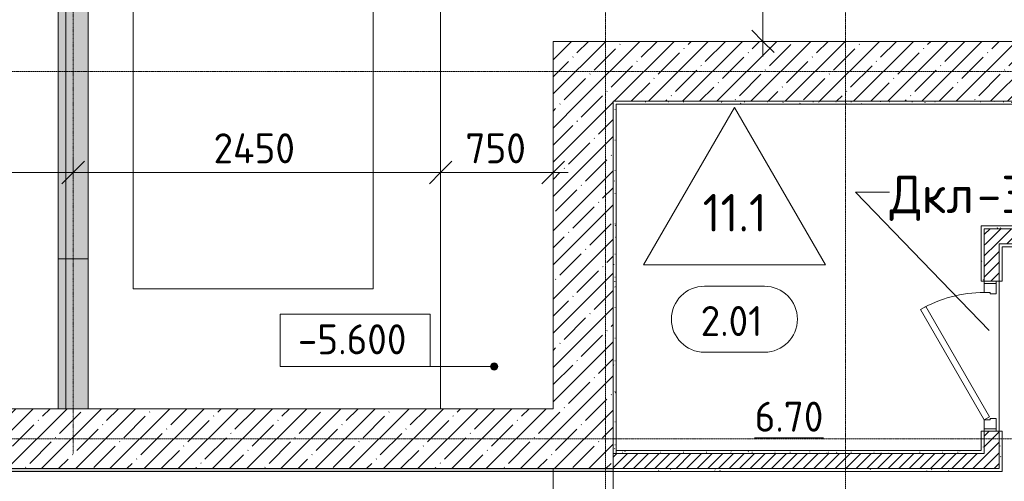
# Model space of a CAD drawing. Header units: millimetres. Extents: x -4558 to 63605, y -10605 to 130388.
# Tile 29 of 66: x 12593 to 19158, y 44816 to 47895. Entities that reach past the tile are written whole.
import ezdxf

# ---------------------------------------------------------------- set-up
doc = ezdxf.new("R2010")
doc.units = ezdxf.units.MM
doc.linetypes.add('4_ Штрихпунктир_ 10 х 2 мм', pattern=[14, 10, -2, 0, -2])
doc.linetypes.add('4_ Штрихпунктир_ 5 х 2 мм', pattern=[9, 5, -2, 0, -2])
for name, color, linetype, lineweight in [('A-ANNO-DIMS', 7, 'Continuous', 5), ('A-ANNO-DIMS-100', 7, 'Continuous', 5), ('A-AREA-IDEN', 7, 'Continuous', 5), ('A-DETL', 7, 'Continuous', 25), ('A-DOOR', 7, 'Continuous', 13), ('A-DOOR-FRAM', 7, 'Continuous', 13), ('A-DOOR-IDEN', 7, 'Continuous', 5), ('A-DOOR-OPNG', 7, 'Continuous', 13), ('A-FLOR', 7, 'Continuous', 13), ('A-FLOR-IDEN', 7, 'Continuous', 5), ('A-WALL', 7, 'Continuous', 13), ('A-WALL-PATT', 7, 'Continuous', 13), ('C-PRKG', 7, 'Continuous', 13), ('G-ANNO-DIMS', 7, 'Continuous', 5), ('I-WALL', 7, 'Continuous', 13), ('M-EQPM', 7, 'Continuous', 13), ('S-GRID', 7, 'Continuous', 5)]:
    doc.layers.add(name, color=color, linetype=linetype, lineweight=lineweight)
doc.styles.add('GOST Common_2', font='GOST_Common.ttf', dxfattribs={"height": 200})
doc.styles.add('GOST Common_3', font='GOST_Common.ttf', dxfattribs={"height": 250})
doc.dimstyles.new('2_мм', dxfattribs={"dimscale": 304.8, "dimtxt": 201.142999, "dimasz": 0.492126, "dimexe": 0.328084, "dimexo": 0.492126, "dimgap": 0, "dimtad": 1, "dimdec": 0, "dimdsep": 46, "dimtxsty": 'GOST Common_2', "dimblk1": 'OBLIQUE', "dimblk2": 'OBLIQUE', "dimsah": 1, "dimcen": 0.09, "dimdle": 0.328084, "dimadec": 5, "dimazin": 2, "dimtfac": 1, "dimtdec": 4, "dimtix": 1, "dimtmove": 0, "dimatfit": 3, "dimfxl": 1, "dimtvp": 1, "dimtolj": 1, "dimtzin": 0, "dimarcsym": 2})
pattern_1 = [(0, (0, 0), (203.2, 50.8), [3.353, -149.047, 3.353, -149.047, -812.8]), (0, (0, 0), (203.2, 50.8), [-304.8, 3.353, -301.447, 3.353, -149.047, -355.6]), (0, (0, 0), (203.2, 50.8), [-762, 3.353, -98.247, 3.353, -250.647]), (120, (76.2, 25.4), (-145.59409, 150.57636), [3.353, -149.047, 3.353, -149.047, -812.8]), (120, (76.2, 25.4), (-145.59409, 150.57636), [-304.8, 3.353, -301.447, 3.353, -149.047, -355.6]), (120, (76.2, 25.4), (-145.59409, 150.57636), [-762, 3.353, -98.247, 3.353, -250.647]), (240, (101.6, 127), (-57.60591, -201.37636), [3.353, -149.047, 3.353, -149.047, -812.8]), (240, (101.6, 127), (-57.60591, -201.37636), [-304.8, 3.353, -301.447, 3.353, -149.047, -355.6]), (240, (101.6, 127), (-57.60591, -201.37636), [-762, 3.353, -98.247, 3.353, -250.647])]
pattern_2 = [(45, (0, 0), (-114.04925, 114.04925), []), (45, (114.05, 0), (-114.04925, 114.04925), [201.612, -40.322, 3.353, -36.97])]
pattern_3 = [(45, (0, 0), (-35.35534, 35.35534), [])]

# ---------------------------------------------------------------- blocks, each defined once
blk = doc.blocks.new('Наметкина 10_РД_АР_П_Отделка_R21_rvt-1--01_Подвал_МП_часть А')
at = {"layer": 'A-WALL-PATT', "lineweight": 5}
h = blk.add_hatch(dxfattribs=at)
h.set_pattern_fill('FP_6', color=256, style=0, pattern_type=2)
h.set_pattern_definition(pattern_1)
h.paths.add_polyline_path([(17188.7, 47330), (20305, 47330), (20305, 47350), (16550, 47350), (16550, 47330), (16570, 47330)])
h = blk.add_hatch(dxfattribs=at)
h.set_pattern_fill('FP_6', color=256, style=0, pattern_type=2)
h.set_pattern_definition(pattern_1)
h.paths.add_polyline_path([(16570, 45000), (16570, 47330), (16550, 47330), (16550, 45000)])
h = blk.add_hatch(dxfattribs=at)
h.set_pattern_fill('FP_6', color=256, style=0, pattern_type=2)
h.set_pattern_definition(pattern_1)
h.paths.add_polyline_path([(19005, 45020), (19025, 45020), (19025, 45150), (19005, 45150)])
h.paths.add_polyline_path([(19025, 46150), (19025, 46520), (19005, 46520), (19005, 46150)])
h = blk.add_hatch(dxfattribs=at)
h.set_pattern_fill('FP_6', color=256, style=0, pattern_type=2)
h.set_pattern_definition(pattern_1)
h.paths.add_polyline_path([(20305, 46500), (20305, 46520), (19025, 46520), (19025, 46500)])
h = blk.add_hatch(dxfattribs=at)
h.set_pattern_fill('FP_6', color=256, style=0, pattern_type=2)
h.set_pattern_definition(pattern_1)
h.paths.add_polyline_path([(20305, 46380), (20305, 46400), (19125, 46400), (19125, 46380), (19145, 46380)])
h = blk.add_hatch(dxfattribs=at)
h.set_pattern_fill('FP_6', color=256, style=0, pattern_type=2)
h.set_pattern_definition(pattern_1)
h.paths.add_polyline_path([(19145, 44900), (19145, 45150), (19125, 45150), (19125, 44900)])
h.paths.add_polyline_path([(19125, 46150), (19145, 46150), (19145, 46380), (19125, 46380)])
h = blk.add_hatch(dxfattribs=at)
h.set_pattern_fill('FP_6', color=256, style=0, pattern_type=2)
h.set_pattern_definition(pattern_1)
h.paths.add_polyline_path([(19025, 45000), (19025, 45020), (16570, 45020), (16570, 45000), (18875.5, 45000)])
h = blk.add_hatch(dxfattribs=at)
h.set_pattern_fill('FP_6', color=256, style=0, pattern_type=2)
h.set_pattern_definition(pattern_1)
h.paths.add_polyline_path([(16550, 44880), (16550, 44900), (7180, 44900), (7180, 44880), (15502, 44880)])
h = blk.add_hatch(dxfattribs=at)
h.set_pattern_fill('FP_6', color=256, style=0, pattern_type=2)
h.set_pattern_definition(pattern_1)
h.paths.add_polyline_path([(19145, 44880), (19145, 44900), (16550, 44900), (16550, 44880), (18875.5, 44880)])
at = {"layer": 'A-WALL'}
for p, q in [((20305, 47350), (16550, 47350)), ((16550, 47350), (16550, 47330)), ((16550, 47330), (16550, 45000)), ((16570, 47330), (20305, 47330)), ((16570, 45000), (16570, 47330)), ((19025, 46520), (19005, 46520)), ((19005, 46520), (19005, 46150)), ((20305, 46520), (19025, 46520)), ((19025, 46150), (19025, 46500)), ((19025, 46500), (20305, 46500)), ((20305, 46400), (19125, 46400)), ((19125, 46400), (19125, 46380)), ((19125, 46380), (19125, 46150)), ((19145, 46150), (19145, 46380)), ((19145, 46380), (20305, 46380)), ((19005, 46150), (19025, 46150)), ((19125, 46150), (19145, 46150)), ((19025, 45150), (19005, 45150)), ((19005, 45150), (19005, 45020)), ((19025, 45020), (19025, 45150)), ((19125, 45150), (19125, 44900)), ((19145, 45150), (19125, 45150)), ((19145, 44900), (19145, 45150)), ((16550, 45000), (16570, 45000)), ((19005, 45020), (16570, 45020)), ((16570, 45020), (16570, 45000)), ((16570, 45000), (19025, 45000)), ((19025, 45000), (19025, 45020)), ((7180, 44880), (16550, 44880)), ((16550, 44900), (7200, 44900)), ((16550, 44880), (16550, 44900)), ((19125, 44900), (16550, 44900)), ((16550, 44900), (16550, 44880)), ((16550, 44880), (19145, 44880)), ((19145, 44880), (19145, 44900))]:
    blk.add_line(p, q, dxfattribs=at)
blk = doc.blocks.new('КР-Проем - Настраиваемый-2814153--01_Подвал_МП_часть А')
at = {"layer": 'A-DOOR-OPNG'}
for p, q in [((-550, 200), (550, 200)), ((-550, -200), (550, -200))]:
    blk.add_line(p, q, dxfattribs=at)
blk = doc.blocks.new('АР_Дверь однопольная - 1000х2100h_850__Кладовая-4751203--01_Подвал_МП_часть А')
at = {"layer": 'A-DOOR'}
for p, q in [((311.1, 475), (-425, 50)), ((331.1, 440.4), (311.1, 475)), ((-405, 15.4), (331.1, 440.4)), ((-425, 50), (-405, 15.4))]:
    blk.add_line(p, q, dxfattribs=at)
at = {"layer": 'A-DOOR', "lineweight": 5}
blk.add_arc((-425, 50), 850, 360, 30, dxfattribs=at)
at = {"layer": 'A-DOOR-FRAM'}
for p, q in [((-485, 50), (-500, 50)), ((-425, 50), (-485, 50)), ((-485, 50), (-485, -30)), ((-425, 10), (-425, 50)), ((-415, 10), (-425, 10)), ((-415, -30), (-415, 10)), ((425, 10), (415, 10)), ((415, 10), (415, -30)), ((485, 50), (425, 50)), ((425, 50), (425, 10)), ((485, -30), (485, 50)), ((485, 50), (500, 50)), ((-485, -30), (-500, -30)), ((-485, -30), (-415, -30)), ((415, -30), (485, -30)), ((485, -30), (500, -30))]:
    blk.add_line(p, q, dxfattribs=at)
blk = doc.blocks.new('АР_Машиноместо - 4900x2400_М__5300х2500_-V10--01_Подвал_МП_часть А')
at = {"layer": 'C-PRKG'}
for p, q in [((0, 0), (0, 5300)), ((2500, 0), (2500, 5300)), ((450, 4500), (2050, 4500)), ((450, 800), (450, 4500)), ((2050, 800), (2050, 4500)), ((450, 800), (2050, 800)), ((2500, 0), (0, 0))]:
    blk.add_line(p, q, dxfattribs=at)
blk = doc.blocks.new('АР_Машиноместо - 4900x2400_М__5300х2500_-V11--01_Подвал_МП_часть А')
at = {"layer": 'C-PRKG'}
for p, q in [((2500, 0), (0, 0)), ((0, 0), (0, -5300)), ((2500, 0), (2500, -5300)), ((450, -800), (450, -4500)), ((450, -800), (2050, -800)), ((2050, -800), (2050, -4500)), ((450, -4500), (2050, -4500))]:
    blk.add_line(p, q, dxfattribs=at)
blk = doc.blocks.new('АР_Лоток - 200х100h_ЛВ1-7518940--01_Подвал_МП_часть А')
at = {"layer": 'M-EQPM', "true_color": 0xdddddd}
blk.add_hatch(color=254, dxfattribs=at).paths.add_polyline_path([(14600, -100), (14600, 100), (0, 100), (0, -100), (11905.7, -100)])
at = {"layer": 'M-EQPM'}
blk.add_line((14600, -100), (14600, 100), dxfattribs=at)
blk = doc.blocks.new('АР_Лоток - 200х100h_L_1000_с вертик_отводом_ЛВ3-V41--01_Подвал_МП_часть А')
at = {"layer": 'M-EQPM', "true_color": 0xdddddd}
blk.add_hatch(color=254, dxfattribs=at).paths.add_polyline_path([(0, -100), (1000, -100), (1000, 100), (0, 100)])
at = {"layer": 'M-EQPM'}
blk.add_line((1000, -100), (1000, 100), dxfattribs=at)
blk = doc.blocks.new('Марка помещения _Номер_ - 2 мм-68851--01_Подвал_МП_часть А')
at = {"layer": 'A-AREA-IDEN'}
for p, q in [((-2.027, 2.21), (1.973, 2.21)), ((-2.027, -2.19), (1.973, -2.19))]:
    blk.add_line(p, q, dxfattribs=at)
for centre, start, end in [((-2.027, 0.01), 90, 270), ((1.973, 0.01), 270, 90)]:
    blk.add_arc(centre, 2.2, start, end, dxfattribs=at)
blk = doc.blocks.new('DIMBLOCK97--01_Подвал_МП_часть А')
at = {"layer": 'A-ANNO-DIMS-100', "transparency": 16777216}
for p, q in [((10500, 46831.4), (10500, 46975.3)), ((12950, 46831.4), (12950, 46975.3)), ((10500, 46875.3), (12950, 46875.3)), ((10500, 46875.3), (10500, 46831.4)), ((12950, 46875.3), (12950, 46831.4))]:
    blk.add_line(p, q, dxfattribs=at)
at = {"layer": 'A-ANNO-DIMS-100', "lineweight": 25, "transparency": 16777216}
for p, q in [((10500, 46875.3), (10575, 46950.3)), ((12950, 46875.3), (13025, 46950.3)), ((10500, 46875.3), (10425, 46800.3)), ((12950, 46875.3), (12875, 46800.3))]:
    blk.add_line(p, q, dxfattribs=at)
at = {"layer": 'A-ANNO-DIMS-100', "color": 0, "transparency": 16777216, "insert": (11435.2, 47136.7), "char_height": 200, "width": 695.477, "attachment_point": 1, "line_spacing_factor": 1.022761, "style": 'GOST Common_2'}
blk.add_mtext('2450', dxfattribs=at)
blk = doc.blocks.new('_Oblique')
at = {"color": 0, "linetype": 'ByBlock', "lineweight": -2}
blk.add_line((-0.5, -0.5), (0.5, 0.5), dxfattribs=at)
blk = doc.blocks.new('DIMBLOCK98--01_Подвал_МП_часть А')
at = {"layer": 'A-ANNO-DIMS-100', "transparency": 16777216}
for p, q in [((12950, 46831.4), (12950, 46975.3)), ((15400, 46831.4), (15400, 46975.3)), ((12950, 46875.3), (15400, 46875.3)), ((12950, 46875.3), (12950, 46831.4)), ((15400, 46875.3), (15400, 46831.4))]:
    blk.add_line(p, q, dxfattribs=at)
at = {"layer": 'A-ANNO-DIMS-100', "lineweight": 25, "transparency": 16777216}
for p, q in [((12950, 46875.3), (13025, 46950.3)), ((15400, 46875.3), (15475, 46950.3)), ((12950, 46875.3), (12875, 46800.3)), ((15400, 46875.3), (15325, 46800.3))]:
    blk.add_line(p, q, dxfattribs=at)
at = {"layer": 'A-ANNO-DIMS-100', "color": 0, "transparency": 16777216, "insert": (13885.2, 47136.7), "char_height": 200, "width": 695.477, "attachment_point": 1, "line_spacing_factor": 1.022761, "style": 'GOST Common_2'}
blk.add_mtext('2450', dxfattribs=at)
blk = doc.blocks.new('DIMBLOCK99--01_Подвал_МП_часть А')
at = {"layer": 'A-ANNO-DIMS-100', "transparency": 16777216}
for p, q in [((15400, 46831.4), (15400, 46975.3)), ((16150, 46831.4), (16150, 46975.3)), ((15400, 46875.3), (16250, 46875.3)), ((15400, 46875.3), (15400, 46831.4)), ((16150, 46875.3), (16150, 46831.4))]:
    blk.add_line(p, q, dxfattribs=at)
at = {"layer": 'A-ANNO-DIMS-100', "lineweight": 25, "transparency": 16777216}
for p, q in [((15400, 46875.3), (15475, 46950.3)), ((16150, 46875.3), (16225, 46950.3)), ((15400, 46875.3), (15325, 46800.3)), ((16150, 46875.3), (16075, 46800.3))]:
    blk.add_line(p, q, dxfattribs=at)
at = {"layer": 'A-ANNO-DIMS-100', "color": 0, "transparency": 16777216, "insert": (15565.3, 47136.7), "char_height": 200, "width": 503.198, "attachment_point": 1, "line_spacing_factor": 1.022761, "style": 'GOST Common_2'}
blk.add_mtext('750', dxfattribs=at)
blk = doc.blocks.new('DIMBLOCK100--01_Подвал_МП_часть А')
at = {"layer": 'A-ANNO-DIMS-100', "lineweight": 25, "transparency": 16777216}
for p, q in [((17549.3, 48600), (17474.3, 48675)), ((17549.3, 48600), (17624.3, 48525)), ((17549.3, 47750), (17474.3, 47825)), ((17549.3, 47750), (17624.3, 47675))]:
    blk.add_line(p, q, dxfattribs=at)
at = {"layer": 'A-ANNO-DIMS-100', "transparency": 16777216}
for p, q in [((17593.2, 48600), (17449.3, 48600)), ((17549.3, 47650), (17549.3, 48600)), ((17549.3, 48600), (17593.2, 48600)), ((17593.2, 47750), (17449.3, 47750)), ((17549.3, 47750), (17593.2, 47750))]:
    blk.add_line(p, q, dxfattribs=at)
at = {"layer": 'A-ANNO-DIMS-100', "color": 0, "transparency": 16777216, "insert": (17287.9, 47965.3), "char_height": 200, "width": 503.198, "attachment_point": 1, "rotation": 90, "line_spacing_factor": 1.022761, "style": 'GOST Common_2'}
blk.add_mtext('850', dxfattribs=at)
blk = doc.blocks.new('Высотные отметки - Frame_2-749557--01_Подвал_МП_часть А')
at = {"layer": 'G-ANNO-DIMS'}
for p, q in [((-5, 3.5), (-5, 0)), ((5, 3.5), (-5, 3.5)), ((5, 0), (5, 3.5)), ((-5, 0), (5, 0))]:
    blk.add_line(p, q, dxfattribs=at)
blk = doc.blocks.new('Марка полов - Марка полов-4106608--01_Подвал_МП_часть А')
at = {"layer": 'A-FLOR-IDEN'}
for p, q in [((0, 7), (-6.062, -3.5)), ((6.062, -3.5), (0, 7)), ((-6.062, -3.5), (6.062, -3.5))]:
    blk.add_line(p, q, dxfattribs=at)

msp = doc.modelspace()

# ---------------------------------------------------------------- hatches: boundary and pattern name
at = {"layer": 'A-WALL-PATT', "lineweight": 5}
h = msp.add_hatch(dxfattribs=at)
h.set_pattern_fill('FP_1', color=256, style=0, pattern_type=2)
h.set_pattern_definition(pattern_2)
h.paths.add_polyline_path([(26700, 47350), (26700, 47750), (21975, 47750), (21975, 47350), (23935.694841, 47350)])
h.paths.add_polyline_path([(17188.739498, 47350), (20675, 47350), (20675, 47750), (16150, 47750), (16150, 47350), (16550, 47350)])
h = msp.add_hatch(dxfattribs=at)
h.set_pattern_fill('FP_1', color=256, style=0, pattern_type=2)
h.set_pattern_definition(pattern_2)
h.paths.add_polyline_path([(16550, 44900), (16550, 47350), (16150, 47350), (16150, 44900)])
h = msp.add_hatch(dxfattribs=at)
h.set_pattern_fill('FP_4', color=256, style=0, pattern_type=2)
h.set_pattern_definition(pattern_3)
h.paths.add_polyline_path([(20325, 46400), (20325, 46500), (19025, 46500), (19025, 46400), (19125, 46400)])
h = msp.add_hatch(dxfattribs=at)
h.set_pattern_fill('FP_4', color=256, style=0, pattern_type=2)
h.set_pattern_definition(pattern_3)
h.paths.add_polyline_path([(19125, 44900), (19125, 45150), (19025, 45150), (19025, 44900)])
h.paths.add_polyline_path([(19125, 46150), (19125, 46400), (19025, 46400), (19025, 46150)])
h = msp.add_hatch(dxfattribs=at)
h.set_pattern_fill('FP_1', color=256, style=0, pattern_type=2)
h.set_pattern_definition(pattern_2)
h.paths.add_polyline_path([(16150, 44900), (16150, 45300), (7200, 45300), (7200, 44900), (15502.000662, 44900)])
h = msp.add_hatch(dxfattribs=at)
h.set_pattern_fill('FP_4', color=256, style=0, pattern_type=2)
h.set_pattern_definition(pattern_3)
h.paths.add_polyline_path([(19025, 44900), (19025, 45000), (16550, 45000), (16550, 44900), (18875.478334, 44900)])
at = {"layer": 'G-ANNO-DIMS'}
h = msp.add_hatch(color=256, dxfattribs=at)
edge = h.paths.add_edge_path()
edge.add_arc((15756.784354, 45581.24818), 25, 0, 360)

# ---------------------------------------------------------------- linework, layer by layer
at = {"layer": 'A-DETL', "linetype": '4_ Штрихпунктир_ 5 х 2 мм', "lineweight": 5}
msp.add_line((12950, 45000), (12950, 77350), dxfattribs=at)
at = {"layer": 'A-DOOR-IDEN'}
for p, q in [((18165.985766, 46743.101118), (18393.866483, 46743.101118)), ((19056.401429, 45822.045437), (18165.985766, 46743.101118))]:
    msp.add_line(p, q, dxfattribs=at)
at = {"layer": 'A-FLOR'}
for p, q in [((12850, 45300), (12850, 76528.941916)), ((13050, 61050), (13050, 45300)), ((15400, 51500), (15400, 45300)), ((19125, 45150.011801), (19125, 46150))]:
    msp.add_line(p, q, dxfattribs=at)
at = {"layer": 'A-WALL'}
for p, q in [((20675, 47750), (16150, 47750)), ((16150, 47750), (16150, 45300)), ((16550, 47350), (20325, 47350)), ((16550, 45000), (16550, 47350)), ((16150, 45300), (7200, 45300)), ((7200, 44900), (16550, 44900))]:
    msp.add_line(p, q, dxfattribs=at)
at = {"layer": 'G-ANNO-DIMS'}
msp.add_line((15756.784354, 45581.24818), (14829.678547, 45581.24818), dxfattribs=at)
msp.add_circle((15756.784354, 45581.24818), 25, dxfattribs=at)
at = {"layer": 'I-WALL'}
for p, q in [((19025, 46500), (19025, 46150)), ((20325, 46500), (19025, 46500)), ((19125, 46150), (19125, 46400)), ((19125, 46400), (20325, 46400)), ((19025, 46150), (19125, 46150)), ((19025, 45150), (19025, 45000)), ((19125, 45150), (19025, 45150)), ((19125, 44900), (19125, 45150)), ((19025, 45000), (16550, 45000)), ((16550, 45000), (16550, 44900)), ((16550, 44900), (19125, 44900))]:
    msp.add_line(p, q, dxfattribs=at)
at = {"layer": 'S-GRID', "linetype": '4_ Штрихпунктир_ 10 х 2 мм'}
for p, q in [((16500, 32633.917515), (16500, 100620.828093)), ((18100, 32633.917515), (18100, 60921.15283)), ((38293.674688, 47550), (-1802.909204, 47550)), ((38293.674688, 45100), (-1802.909204, 45100))]:
    msp.add_line(p, q, dxfattribs=at)

# ---------------------------------------------------------------- block references
at = {"lineweight": 5}
msp.add_blockref('Наметкина 10_РД_АР_П_Отделка_R21_rvt-1--01_Подвал_МП_часть А', (0, 0), dxfattribs=at)
at = {"layer": 'A-AREA-IDEN', "xscale": 99.99999999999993, "yscale": 99.99999999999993, "zscale": 99.99999999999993}
msp.add_blockref('Марка помещения _Номер_ - 2 мм-68851--01_Подвал_МП_часть А', (17361.236531, 45895.843625), dxfattribs=at)
at = {"layer": 'A-DOOR'}
for name, p, rotation in [('АР_Дверь однопольная - 1000х2100h_850__Кладовая-4751203--01_Подвал_МП_часть А', (19075, 45650), 89.99999999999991), ('КР-Проем - Настраиваемый-2814153--01_Подвал_МП_часть А', (16350, 44350), 269.9999999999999)]:
    msp.add_blockref(name, p, dxfattribs=dict(at, rotation=rotation))
at = {"layer": 'A-FLOR-IDEN', "xscale": 99.99999999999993, "yscale": 99.99999999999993, "zscale": 99.99999999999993}
msp.add_blockref('Марка полов - Марка полов-4106608--01_Подвал_МП_часть А', (17359.59771, 46609.879137), dxfattribs=at)
at = {"layer": 'C-PRKG'}
msp.add_blockref('АР_Машиноместо - 4900x2400_М__5300х2500_-V11--01_Подвал_МП_часть А', (10400, 50600), dxfattribs=at)
at = {"layer": 'C-PRKG', "rotation": 180}
msp.add_blockref('АР_Машиноместо - 4900x2400_М__5300х2500_-V10--01_Подвал_МП_часть А', (15400, 50600), dxfattribs=at)
at = {"layer": 'G-ANNO-DIMS', "xscale": 99.99999999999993, "yscale": 99.99999999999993, "zscale": 99.99999999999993}
msp.add_blockref('Высотные отметки - Frame_2-749557--01_Подвал_МП_часть А', (14829.678547, 45581.24818), dxfattribs=at)
at = {"layer": 'M-EQPM'}
for name, p, rotation in [('АР_Лоток - 200х100h_ЛВ1-7518940--01_Подвал_МП_часть А', (12950, 60900), 270), ('АР_Лоток - 200х100h_L_1000_с вертик_отводом_ЛВ3-V41--01_Подвал_МП_часть А', (12950, 45300), 90.00000000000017)]:
    msp.add_blockref(name, p, dxfattribs=dict(at, rotation=rotation))

# ---------------------------------------------------------------- texts
at = {"layer": 'A-AREA-IDEN', "char_height": 200, "attachment_point": 1, "style": 'GOST Common_2'}
for s, insert, width in [('2.01', (17133.222334, 45984.586807), 545.1475), ('\\L6.70', (17493.525841, 45346.651341), 601.265625)]:
    msp.add_mtext(s, dxfattribs=dict(at, insert=insert, width=width))
at = {"layer": 'A-DOOR-IDEN', "char_height": 250, "attachment_point": 1, "style": 'GOST Common_3'}
for s, insert, width in [('Дкл', (18393.866483, 46854.028202), 705.485), ('-3', (18975.949816, 46854.028202), 432.91125)]:
    msp.add_mtext(s, dxfattribs=dict(at, insert=insert, width=width))
at = {"layer": 'A-FLOR-IDEN', "insert": (17146.721427, 46731.940809), "char_height": 250, "width": 545.1475, "attachment_point": 1, "style": 'GOST Common_3'}
msp.add_mtext('11.1', dxfattribs=at)
at = {"layer": 'G-ANNO-DIMS', "insert": (14447.52202, 45862.613841), "char_height": 200, "width": 917.17566319, "attachment_point": 1, "line_spacing_factor": 1.022761, "style": 'GOST Common_2'}
msp.add_mtext('-5.600', dxfattribs=at)

# ---------------------------------------------------------------- dimensions: what is measured, and where the dimension line sits
at = {"layer": 'A-ANNO-DIMS'}
dim = msp.add_linear_dim(base=(17549.269809, 48600), p1=(17443.203792, 47750), p2=(17443.203792, 48600), angle=90, dimstyle='2_мм', override={"dimpost": '<>', "dimfxl": 850}, dxfattribs=at)
dim.commit()
dim.dimension.update_dxf_attribs({"geometry": 'DIMBLOCK100--01_Подвал_МП_часть А', "text_midpoint": (17449.269809, 48175)})
for base, p1, p2, override, picture, middle in [((12950, 46875.310634), (10500, 46981.376651), (12950, 46981.376651), {"dimpost": '<>', "dimfxl": 2450}, 'DIMBLOCK97--01_Подвал_МП_часть А', (11725, 46975.310634)), ((15400, 46875.310634), (12950, 46981.376651), (15400, 46981.376651), {"dimpost": '<>', "dimfxl": 2450}, 'DIMBLOCK98--01_Подвал_МП_часть А', (14175, 46975.310634)), ((16150, 46875.310634), (15400, 46981.376651), (16150, 46981.376651), {"dimpost": '<>', "dimfxl": 750}, 'DIMBLOCK99--01_Подвал_МП_часть А', (15775, 46975.310634))]:
    dim = msp.add_linear_dim(base=base, p1=p1, p2=p2, dimstyle='2_мм', override=override, dxfattribs=at)
    dim.commit()
    dim.dimension.update_dxf_attribs({"geometry": picture, "text_midpoint": middle})

doc.saveas('drawing.dxf')
